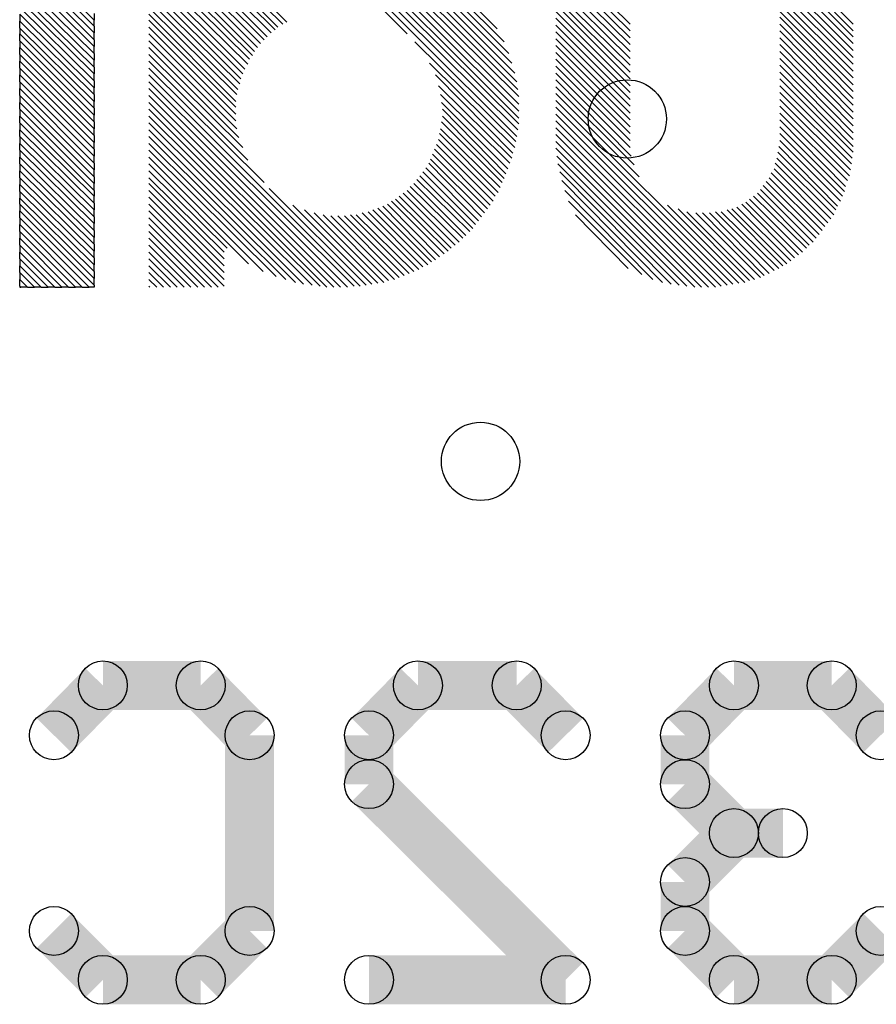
# Model space of a CAD drawing. Extents: x 0 to 23.8, y 0 to 22.7.
# Tile 4 of 14: x 4.4 to 6.6, y 12.6 to 15.2. Entities that reach past the tile are written whole.
import ezdxf

# ---------------------------------------------------------------- set-up
doc = ezdxf.new("R2010")
doc.units = 0
doc.layers.get('0').update_dxf_attribs({"linetype": 'CONTINUOUS'})
doc.layers.add('XIAOESP32C3_GBO', color=7, linetype='CONTINUOUS')
doc.layers.add('XIAOESP32C3_TXT', color=14, linetype='CONTINUOUS')

# ---------------------------------------------------------------- blocks, each defined once
blk = doc.blocks.new('ROUND_14')
blk.add_circle((0, 0), 0.0635)
blk = doc.blocks.new('ROUND_3')
blk.add_circle((0, 0), 0)
blk = doc.blocks.new('ROUND_24')
blk.add_circle((0, 0), 0.1016)

msp = doc.modelspace()

# ---------------------------------------------------------------- linework, layer by layer
at = {"layer": 'XIAOESP32C3_GBO'}
for points in [[(4.75742, 15.45082), (5.08508, 15.1257)], [(5.07492, 15.11808), (4.75742, 15.43304)], [(4.75742, 15.41526), (5.06476, 15.10792)], [(5.05714, 15.1003), (4.75742, 15.39748)], [(4.75742, 15.3797), (5.04698, 15.09014)], [(5.715, 14.86662), (5.21208, 15.367)], [(5.22986, 15.367), (5.71754, 14.88186)], [(5.71754, 14.8971), (5.24764, 15.367)], [(5.26542, 15.367), (5.71754, 14.91488)], [(5.71754, 14.93266), (5.2832, 15.367)], [(5.03936, 15.07998), (4.75742, 15.36192)], [(4.75742, 15.34414), (5.03174, 15.06982)], [(5.42798, 15.11554), (5.1816, 15.36446)], [(5.19684, 15.36446), (5.71246, 14.84884)], [(5.30352, 15.36446), (5.71754, 14.95298)], [(5.715, 14.97076), (5.32384, 15.36192)], [(5.34416, 15.35938), (5.71246, 14.99108)], [(5.70738, 15.01394), (5.36702, 15.3543)], [(5.39242, 15.34668), (5.69976, 15.03934)], [(5.69214, 15.06474), (5.41782, 15.33906)], [(5.02666, 15.05966), (4.75742, 15.32636)], [(5.4483, 15.32636), (5.67944, 15.09522)], [(5.81406, 15.33144), (6.0071, 15.14094)], [(6.0071, 15.12316), (5.81406, 15.31366)], [(6.58622, 15.14094), (6.39572, 15.33398)], [(6.39572, 15.3162), (6.58622, 15.12316)], [(4.75742, 15.30858), (5.01904, 15.0495)], [(5.01396, 15.0368), (4.75742, 15.2908)], [(5.66166, 15.12824), (5.4864, 15.30604)], [(5.81406, 15.29588), (6.0071, 15.10538)], [(6.58622, 15.10792), (6.39572, 15.29842)], [(4.61518, 15.08252), (4.43484, 15.26286)], [(4.45262, 15.26286), (4.61518, 15.1003)], [(4.61518, 15.11808), (4.4704, 15.26286)], [(4.48818, 15.26286), (4.61518, 15.13586)], [(4.61518, 15.1511), (4.50596, 15.26286)], [(4.75742, 15.27302), (5.00634, 15.0241)], [(5.0927, 15.13332), (4.95808, 15.26794)], [(4.96824, 15.27556), (5.1054, 15.14094)], [(5.11556, 15.14602), (4.9784, 15.28318)], [(6.0071, 15.0876), (5.81406, 15.2781)], [(6.39572, 15.28064), (6.58622, 15.09014)], [(6.39572, 15.26286), (6.58622, 15.07236)], [(4.42214, 15.25524), (4.61518, 15.06474)], [(4.61518, 15.04696), (4.42214, 15.23746)], [(5.00126, 15.0114), (4.75742, 15.25524)], [(4.75742, 15.23746), (4.99618, 14.9987)], [(5.81406, 15.26032), (6.0071, 15.06982)], [(6.0071, 15.05204), (5.81406, 15.24254)], [(6.58622, 15.05458), (6.39572, 15.24508)], [(4.42214, 15.21968), (4.61518, 15.02918)], [(4.99364, 14.986), (4.75742, 15.21968)], [(5.81406, 15.22476), (6.0071, 15.03426)], [(6.39572, 15.2273), (6.58622, 15.0368)], [(4.61518, 15.0114), (4.42214, 15.2019)], [(4.75742, 15.2019), (4.98856, 14.97076)], [(6.0071, 15.01648), (5.81406, 15.20698)], [(5.81406, 15.19174), (6.0071, 14.9987)], [(6.58622, 15.01902), (6.39572, 15.20952)], [(6.39572, 15.19174), (6.58622, 15.00124)], [(4.42214, 15.18412), (4.61518, 14.99362)], [(4.61518, 14.97584), (4.42214, 15.16634)], [(4.42214, 15.16634), (4.42214, 15.14856)], [(4.61518, 15.16888), (4.61518, 15.1511)], [(4.98602, 14.95806), (4.75742, 15.18412)], [(4.75742, 15.16634), (4.98348, 14.94028)], [(6.0071, 14.98092), (5.81406, 15.17396)], [(6.58622, 14.98346), (6.39572, 15.17396)], [(4.42214, 15.13078), (4.42214, 15.14856)], [(4.42214, 15.14856), (4.61518, 14.95806)], [(4.61518, 15.13586), (4.61518, 15.1511)], [(4.61518, 15.13586), (4.61518, 15.11808)], [(4.98348, 14.92504), (4.75742, 15.1511)], [(5.81406, 15.15618), (6.0071, 14.96314)], [(6.0071, 14.94536), (5.81406, 15.1384)], [(6.39572, 15.15872), (6.58622, 14.96568)], [(6.58622, 14.9479), (6.39572, 15.14094)], [(4.61518, 14.94028), (4.42214, 15.13078)], [(4.42214, 15.13078), (4.42214, 15.11554)], [(4.42214, 15.09776), (4.42214, 15.11554)], [(4.42214, 15.11554), (4.61518, 14.9225)], [(4.61518, 15.1003), (4.61518, 15.11808)], [(4.75742, 15.13332), (4.98348, 14.90726)], [(4.98348, 14.88948), (4.75742, 15.11554)], [(5.81406, 15.12062), (6.0071, 14.92758)], [(6.39572, 15.12316), (6.58622, 14.93012)], [(4.61518, 14.90472), (4.42214, 15.09776)], [(4.42214, 15.09776), (4.42214, 15.07998)], [(4.61518, 15.1003), (4.61518, 15.08252)], [(4.75742, 15.09776), (4.98602, 14.86916)], [(5.70992, 14.83614), (5.4483, 15.09522)], [(6.0071, 14.9098), (5.81406, 15.10284)], [(5.81406, 15.08506), (6.0071, 14.89202)], [(6.58622, 14.91234), (6.39572, 15.10538)], [(6.39572, 15.0876), (6.58622, 14.89456)], [(4.42214, 15.0622), (4.42214, 15.07998)], [(4.42214, 15.07998), (4.61518, 14.88694)], [(4.61518, 14.86916), (4.42214, 15.0622)], [(4.42214, 15.0622), (4.42214, 15.04442)], [(4.61518, 15.06474), (4.61518, 15.08252)], [(4.61518, 15.06474), (4.61518, 15.04696)], [(4.9911, 14.8463), (4.75742, 15.07998)], [(4.75742, 15.0622), (5.00126, 14.8209)], [(6.0071, 14.87424), (5.81406, 15.06728)], [(6.58622, 14.87678), (6.39572, 15.06982)], [(4.42214, 15.02664), (4.42214, 15.04442)], [(4.42214, 15.04442), (4.61518, 14.85138)], [(4.61518, 15.02918), (4.61518, 15.04696)], [(5.01396, 14.78788), (4.75742, 15.04442)], [(5.70738, 14.8209), (5.4864, 15.03934)], [(5.81406, 15.0495), (6.0071, 14.85646)], [(6.39572, 15.05204), (6.58622, 14.859)], [(6.58622, 14.84122), (6.39572, 15.03426)], [(4.61518, 14.8336), (4.42214, 15.02664)], [(4.42214, 15.02664), (4.42214, 15.00886)], [(4.42214, 14.99108), (4.42214, 15.00886)], [(4.42214, 15.00886), (4.61518, 14.81582)], [(4.61518, 15.02918), (4.61518, 15.0114)], [(4.61518, 14.99362), (4.61518, 15.0114)], [(4.75742, 15.02664), (5.05714, 14.72946)], [(5.30606, 14.46022), (4.75742, 15.00886)], [(5.50164, 15.00886), (5.7023, 14.80566)], [(6.0071, 14.83868), (5.81406, 15.03172)], [(5.81406, 15.01394), (6.0071, 14.8209)], [(6.39572, 15.01648), (6.58622, 14.82344)], [(4.61518, 14.79804), (4.42214, 14.99108)], [(4.42214, 14.99108), (4.42214, 14.9733)], [(4.61518, 14.99362), (4.61518, 14.97584)], [(4.75742, 14.99108), (5.29082, 14.46022)], [(6.00964, 14.79804), (5.81406, 14.99616)], [(6.58622, 14.8082), (6.39572, 14.9987)], [(4.42214, 14.95552), (4.42214, 14.9733)], [(4.42214, 14.9733), (4.61518, 14.78026)], [(4.61518, 14.95806), (4.61518, 14.97584)], [(4.61518, 14.95806), (4.61518, 14.94028)], [(5.27304, 14.45768), (4.75742, 14.9733)], [(5.69976, 14.79296), (5.50926, 14.98092)], [(5.51434, 14.95806), (5.69468, 14.78026)], [(5.81406, 14.97838), (6.01726, 14.77518)], [(6.02996, 14.7447), (5.81406, 14.9606)], [(6.39572, 14.98092), (6.58368, 14.79296)], [(6.58114, 14.77772), (6.39572, 14.96314)], [(4.61518, 14.76248), (4.42214, 14.95552)], [(4.42214, 14.95552), (4.42214, 14.93774)], [(4.42214, 14.91996), (4.42214, 14.93774)], [(4.42214, 14.93774), (4.61518, 14.7447)], [(4.61518, 14.9225), (4.61518, 14.94028)], [(4.75742, 14.95552), (5.25526, 14.45768)], [(5.23748, 14.45768), (4.75742, 14.93774)], [(5.6896, 14.76502), (5.51688, 14.93774)], [(6.28904, 14.46784), (5.81406, 14.94282)], [(6.39572, 14.94536), (6.5786, 14.76248)], [(4.61518, 14.72692), (4.42214, 14.91996)], [(4.42214, 14.91996), (4.42214, 14.90218)], [(4.61518, 14.9225), (4.61518, 14.90472)], [(4.61518, 14.88694), (4.61518, 14.90472)], [(4.75742, 14.91996), (5.2197, 14.45768)], [(5.51942, 14.91996), (5.68452, 14.75232)], [(5.81406, 14.92504), (6.2738, 14.4653)], [(6.25856, 14.46276), (5.81406, 14.90726)], [(6.57606, 14.74724), (6.39572, 14.92758)], [(6.39572, 14.9098), (6.57098, 14.73454)], [(4.42214, 14.8844), (4.42214, 14.90218)], [(4.42214, 14.90218), (4.61518, 14.70914)], [(4.61518, 14.6939), (4.42214, 14.8844)], [(4.42214, 14.8844), (4.42214, 14.86662)], [(4.61518, 14.88694), (4.61518, 14.86916)], [(5.20192, 14.46022), (4.75742, 14.90218)], [(4.75742, 14.8844), (5.1816, 14.46276)], [(5.51688, 14.88694), (5.67436, 14.72946)], [(5.67944, 14.73962), (5.51942, 14.90218)], [(5.81406, 14.88948), (6.24332, 14.46022)], [(6.5659, 14.7193), (6.39572, 14.89202)], [(4.42214, 14.84884), (4.42214, 14.86662)], [(4.42214, 14.86662), (4.61518, 14.67612)], [(4.61518, 14.85138), (4.61518, 14.86916)], [(5.15874, 14.4653), (4.75742, 14.86662)], [(5.5118, 14.85646), (5.6642, 14.70406)], [(5.66928, 14.71676), (5.51434, 14.86916)], [(6.22808, 14.45768), (5.81406, 14.8717)], [(5.81406, 14.85392), (6.2103, 14.45768)], [(6.39572, 14.87424), (6.56336, 14.7066)], [(6.55828, 14.6939), (6.39572, 14.85646)], [(4.61518, 14.65834), (4.42214, 14.84884)], [(4.42214, 14.84884), (4.42214, 14.83106)], [(4.42214, 14.81328), (4.42214, 14.83106)], [(4.42214, 14.83106), (4.61518, 14.64056)], [(4.61518, 14.85138), (4.61518, 14.8336)], [(4.61518, 14.81582), (4.61518, 14.8336)], [(4.75742, 14.84884), (5.13842, 14.47038)], [(5.11302, 14.478), (4.75742, 14.83106)], [(5.50418, 14.82852), (5.6515, 14.6812)], [(5.65658, 14.6939), (5.50926, 14.84122)], [(6.19252, 14.45768), (5.81406, 14.83614)], [(6.39572, 14.83868), (6.5532, 14.6812)], [(4.61518, 14.62278), (4.42214, 14.81328)], [(4.42214, 14.81328), (4.42214, 14.7955)], [(4.61518, 14.81582), (4.61518, 14.79804)], [(4.75742, 14.81328), (5.08762, 14.48562)], [(5.49402, 14.80312), (5.63626, 14.66088)], [(5.64388, 14.67104), (5.4991, 14.81582)], [(5.81406, 14.81836), (6.17474, 14.45768)], [(6.39064, 14.8082), (6.5405, 14.65834)], [(6.54558, 14.6685), (6.39318, 14.82344)], [(4.42214, 14.77772), (4.42214, 14.7955)], [(4.42214, 14.7955), (4.61518, 14.605)], [(4.61518, 14.58722), (4.42214, 14.77772)], [(4.42214, 14.77772), (4.42214, 14.75994)], [(4.61518, 14.78026), (4.61518, 14.79804)], [(4.61518, 14.78026), (4.61518, 14.76248)], [(5.0546, 14.49832), (4.75742, 14.7955)], [(4.75742, 14.77772), (5.0165, 14.51864)], [(5.48386, 14.78026), (5.62102, 14.64056)], [(5.62864, 14.65072), (5.48894, 14.79042)], [(6.15442, 14.46022), (5.8166, 14.79804)], [(5.81914, 14.77772), (6.1341, 14.46276)], [(6.38302, 14.78026), (6.5278, 14.63548)], [(6.53542, 14.64564), (6.3881, 14.79296)], [(4.42214, 14.74216), (4.42214, 14.75994)], [(4.42214, 14.75994), (4.61518, 14.56944)], [(4.61518, 14.7447), (4.61518, 14.76248)], [(4.75742, 14.75994), (4.96062, 14.55928)], [(5.46862, 14.7574), (5.60578, 14.62024)], [(5.6134, 14.6304), (5.47624, 14.76756)], [(6.11378, 14.4653), (5.82422, 14.7574)], [(6.37286, 14.75486), (6.51256, 14.61516)], [(6.52018, 14.62532), (6.38048, 14.76502)], [(4.61518, 14.55166), (4.42214, 14.74216)], [(4.42214, 14.74216), (4.42214, 14.72438)], [(4.61518, 14.7447), (4.61518, 14.72692)], [(4.61518, 14.70914), (4.61518, 14.72692)], [(4.953, 14.54912), (4.75742, 14.74216)], [(4.75742, 14.72692), (4.953, 14.53134)], [(5.58038, 14.5923), (5.44576, 14.72692)], [(5.45338, 14.73708), (5.59054, 14.60246)], [(5.59816, 14.61008), (5.461, 14.74724)], [(5.8293, 14.73454), (6.09092, 14.47038)], [(6.36016, 14.732), (6.49732, 14.59484)], [(6.50494, 14.605), (6.36778, 14.74216)], [(4.42214, 14.7066), (4.42214, 14.72438)], [(4.42214, 14.72438), (4.61518, 14.53388)], [(4.61518, 14.5161), (4.42214, 14.7066)], [(4.42214, 14.7066), (4.42214, 14.68882)], [(4.61518, 14.70914), (4.61518, 14.6939)], [(4.953, 14.51356), (4.75742, 14.70914)], [(5.06984, 14.71422), (5.3213, 14.46276)], [(5.41782, 14.70152), (5.55244, 14.5669)], [(5.5626, 14.57452), (5.42798, 14.70914)], [(5.4356, 14.7193), (5.57276, 14.58468)], [(6.06552, 14.478), (5.83692, 14.70914)], [(6.47192, 14.5669), (6.3373, 14.70152)], [(6.34492, 14.71168), (6.48208, 14.57452)], [(6.4897, 14.58468), (6.35254, 14.72184)], [(4.42214, 14.67358), (4.42214, 14.68882)], [(4.42214, 14.68882), (4.61518, 14.49832)], [(4.61518, 14.67612), (4.61518, 14.6939)], [(4.61518, 14.67612), (4.61518, 14.65834)], [(4.953, 14.49578), (4.75742, 14.69136)], [(5.5245, 14.54404), (5.38734, 14.6812)], [(5.3975, 14.68628), (5.53466, 14.55166)], [(5.54228, 14.55928), (5.40766, 14.6939)], [(5.84708, 14.6812), (6.03758, 14.4907)], [(6.30682, 14.67866), (6.44398, 14.5415)], [(6.45414, 14.54912), (6.31698, 14.68628)], [(6.32714, 14.6939), (6.4643, 14.55928)], [(4.61518, 14.48054), (4.42214, 14.67358)], [(4.42214, 14.67358), (4.42214, 14.6558)], [(4.42214, 14.63802), (4.42214, 14.6558)], [(4.42214, 14.6558), (4.61518, 14.46276)], [(4.61518, 14.64056), (4.61518, 14.65834)], [(4.75742, 14.67358), (4.953, 14.478)], [(4.953, 14.46022), (4.75742, 14.6558)], [(5.1308, 14.67104), (5.33654, 14.4653)], [(5.35178, 14.46784), (5.16128, 14.65834)], [(5.18668, 14.65072), (5.36702, 14.47038)], [(5.45846, 14.5034), (5.31114, 14.65072)], [(5.32638, 14.65326), (5.46862, 14.51102)], [(5.48132, 14.5161), (5.33908, 14.65834)], [(5.35178, 14.66342), (5.49148, 14.52372)], [(5.50164, 14.5288), (5.36448, 14.6685)], [(5.37718, 14.67358), (5.5118, 14.53642)], [(6.10362, 14.67104), (6.30428, 14.47038)], [(6.31698, 14.47546), (6.13156, 14.66088)], [(6.15442, 14.65326), (6.32968, 14.478)], [(6.34492, 14.48308), (6.17728, 14.65072)], [(6.19506, 14.65072), (6.35508, 14.48816)], [(6.36778, 14.49324), (6.21284, 14.65072)], [(6.22808, 14.65326), (6.38048, 14.50086)], [(6.39318, 14.50594), (6.24332, 14.65326)], [(6.25856, 14.65834), (6.40334, 14.51356)], [(6.4135, 14.51864), (6.27126, 14.66088)], [(6.28396, 14.66596), (6.42366, 14.52626)], [(6.43382, 14.53388), (6.29666, 14.67358)], [(4.60248, 14.45768), (4.42214, 14.63802)], [(4.42214, 14.63802), (4.42214, 14.62024)], [(4.61518, 14.64056), (4.61518, 14.62278)], [(4.75742, 14.63802), (4.93776, 14.45768)], [(5.37972, 14.47546), (5.20954, 14.64564)], [(5.22986, 14.6431), (5.39496, 14.478)], [(5.40766, 14.48308), (5.24764, 14.6431)], [(5.26542, 14.6431), (5.42036, 14.48816)], [(5.43306, 14.49324), (5.28066, 14.64564)], [(5.2959, 14.64564), (5.44576, 14.49832)], [(6.00202, 14.50594), (5.86486, 14.64564)], [(4.42214, 14.62024), (4.5847, 14.45768)], [(4.42214, 14.60246), (4.42214, 14.62024)], [(4.56692, 14.45768), (4.42214, 14.60246)], [(4.42214, 14.60246), (4.42214, 14.58468)], [(4.61518, 14.605), (4.61518, 14.62278)], [(4.61518, 14.605), (4.61518, 14.58722)], [(4.91998, 14.45768), (4.75742, 14.62024)], [(4.75742, 14.60246), (4.9022, 14.45768)], [(4.42214, 14.58468), (4.54914, 14.45768)], [(4.42214, 14.5669), (4.42214, 14.58468)], [(4.61518, 14.56944), (4.61518, 14.58722)], [(4.88442, 14.45768), (4.75742, 14.58468)], [(4.53136, 14.45768), (4.42214, 14.5669)], [(4.42214, 14.5669), (4.42214, 14.54912)], [(4.42214, 14.54912), (4.51358, 14.45768)], [(4.42214, 14.53134), (4.42214, 14.54912)], [(4.61518, 14.56944), (4.61518, 14.55166)], [(4.61518, 14.53388), (4.61518, 14.55166)], [(4.75742, 14.5669), (4.86664, 14.45768)], [(4.84886, 14.45768), (4.75742, 14.54912)], [(4.4958, 14.45768), (4.42214, 14.53134)], [(4.42214, 14.53134), (4.42214, 14.51356)], [(4.61518, 14.53388), (4.61518, 14.5161)], [(4.75742, 14.53134), (4.83108, 14.45768)], [(4.42214, 14.51356), (4.47802, 14.45768)], [(4.42214, 14.49578), (4.42214, 14.51356)], [(4.46024, 14.45768), (4.42214, 14.49578)], [(4.42214, 14.49578), (4.42214, 14.478)], [(4.61518, 14.49832), (4.61518, 14.5161)], [(4.61518, 14.49832), (4.61518, 14.48054)], [(4.8133, 14.45768), (4.75742, 14.51356)], [(4.75742, 14.49578), (4.79552, 14.45768)], [(4.42214, 14.478), (4.44246, 14.45768)], [(4.42214, 14.46022), (4.42214, 14.478)], [(4.61518, 14.46276), (4.61518, 14.48054)], [(4.77774, 14.45768), (4.75742, 14.478)], [(4.42468, 14.45768), (4.42214, 14.46022)], [(4.42214, 14.46022), (4.42214, 14.45768)], [(4.42214, 14.45768), (4.42468, 14.45768)], [(4.44246, 14.45768), (4.42468, 14.45768)], [(4.44246, 14.45768), (4.46024, 14.45768)], [(4.47802, 14.45768), (4.46024, 14.45768)], [(4.47802, 14.45768), (4.4958, 14.45768)], [(4.51358, 14.45768), (4.4958, 14.45768)], [(4.51358, 14.45768), (4.53136, 14.45768)], [(4.54914, 14.45768), (4.53136, 14.45768)], [(4.54914, 14.45768), (4.56692, 14.45768)], [(4.5847, 14.45768), (4.56692, 14.45768)], [(4.5847, 14.45768), (4.60248, 14.45768)], [(4.61518, 14.45768), (4.60248, 14.45768)], [(4.61518, 14.46276), (4.61518, 14.45768)], [(4.75742, 14.46022), (4.75996, 14.45768)]]:
    msp.add_lwpolyline(points, dxfattribs=at)
at = {"layer": 'XIAOESP32C3_GBO', "const_width": 0.127}
for points in [[(4.51104, 13.29436), (4.63804, 13.4239)], [(4.63804, 13.4239), (4.89204, 13.4239)], [(4.89204, 13.4239), (5.01904, 13.29436)], [(5.45592, 13.4239), (5.32892, 13.29436)], [(5.71246, 13.4239), (5.45592, 13.4239)], [(5.83946, 13.29436), (5.71246, 13.4239)], [(6.27634, 13.4239), (6.14934, 13.29436)], [(6.53034, 13.4239), (6.27634, 13.4239)], [(6.65734, 13.29436), (6.53034, 13.4239)], [(5.01904, 13.29436), (5.01904, 12.78636)], [(5.32892, 13.29436), (5.32892, 13.16736)], [(6.14934, 13.29436), (6.14934, 13.16736)], [(5.32892, 13.16736), (5.83946, 12.65936)], [(6.14934, 13.16736), (6.27634, 13.04036)], [(6.27634, 13.04036), (6.14934, 12.91336)], [(6.40334, 13.04036), (6.27634, 13.04036)], [(6.14934, 12.91336), (6.14934, 12.78636)], [(4.63804, 12.65936), (4.51104, 12.78636)], [(5.01904, 12.78636), (4.89204, 12.65936)], [(6.14934, 12.78636), (6.27634, 12.65936)], [(6.53034, 12.65936), (6.65734, 12.78636)], [(4.89204, 12.65936), (4.63804, 12.65936)], [(5.83946, 12.65936), (5.32892, 12.65936)], [(6.27634, 12.65936), (6.53034, 12.65936)]]:
    msp.add_lwpolyline(points, dxfattribs=at)

# ---------------------------------------------------------------- block references
at = {"layer": 'XIAOESP32C3_GBO'}
for name, p in [('ROUND_3', (4.75742, 15.1511)), ('ROUND_3', (4.61518, 15.1511)), ('ROUND_3', (4.61518, 15.1511)), ('ROUND_3', (4.42214, 15.14856)), ('ROUND_3', (4.42214, 15.14856)), ('ROUND_3', (5.11556, 15.14602)), ('ROUND_3', (6.0071, 15.14094)), ('ROUND_3', (5.1054, 15.14094)), ('ROUND_3', (6.58622, 15.14094)), ('ROUND_3', (6.39572, 15.14094)), ('ROUND_3', (5.81406, 15.1384)), ('ROUND_3', (4.61518, 15.13586)), ('ROUND_3', (4.61518, 15.13586)), ('ROUND_3', (5.0927, 15.13332)), ('ROUND_3', (4.75742, 15.13332)), ('ROUND_3', (4.42214, 15.13078)), ('ROUND_3', (4.42214, 15.13078)), ('ROUND_3', (5.66166, 15.12824)), ('ROUND_3', (5.08508, 15.1257)), ('ROUND_3', (6.0071, 15.12316)), ('ROUND_3', (6.58622, 15.12316)), ('ROUND_3', (6.39572, 15.12316)), ('ROUND_3', (5.81406, 15.12062)), ('ROUND_3', (5.07492, 15.11808)), ('ROUND_3', (4.61518, 15.11808)), ('ROUND_3', (4.61518, 15.11808)), ('ROUND_3', (5.42798, 15.11554)), ('ROUND_3', (4.75742, 15.11554)), ('ROUND_3', (4.42214, 15.11554)), ('ROUND_3', (4.42214, 15.11554)), ('ROUND_3', (5.06476, 15.10792)), ('ROUND_3', (6.58622, 15.10792)), ('ROUND_3', (6.0071, 15.10538)), ('ROUND_3', (6.39572, 15.10538)), ('ROUND_3', (5.81406, 15.10284)), ('ROUND_3', (5.05714, 15.1003)), ('ROUND_3', (4.61518, 15.1003)), ('ROUND_3', (4.61518, 15.1003)), ('ROUND_3', (4.75742, 15.09776)), ('ROUND_3', (4.42214, 15.09776)), ('ROUND_3', (4.42214, 15.09776)), ('ROUND_3', (5.67944, 15.09522)), ('ROUND_3', (5.4483, 15.09522)), ('ROUND_3', (5.04698, 15.09014)), ('ROUND_3', (6.58622, 15.09014)), ('ROUND_3', (6.0071, 15.0876)), ('ROUND_3', (6.39572, 15.0876)), ('ROUND_3', (5.81406, 15.08506)), ('ROUND_3', (4.61518, 15.08252)), ('ROUND_3', (4.61518, 15.08252)), ('ROUND_3', (5.03936, 15.07998)), ('ROUND_3', (4.75742, 15.07998)), ('ROUND_3', (4.42214, 15.07998)), ('ROUND_3', (4.42214, 15.07998)), ('ROUND_3', (6.58622, 15.07236)), ('ROUND_3', (6.0071, 15.06982)), ('ROUND_3', (5.03174, 15.06982)), ('ROUND_3', (6.39572, 15.06982)), ('ROUND_3', (5.81406, 15.06728)), ('ROUND_3', (5.69214, 15.06474)), ('ROUND_3', (4.61518, 15.06474)), ('ROUND_3', (4.61518, 15.06474)), ('ROUND_3', (4.75742, 15.0622)), ('ROUND_3', (4.42214, 15.0622)), ('ROUND_3', (4.42214, 15.0622)), ('ROUND_3', (5.02666, 15.05966)), ('ROUND_3', (6.58622, 15.05458)), ('ROUND_3', (6.0071, 15.05204)), ('ROUND_3', (6.39572, 15.05204)), ('ROUND_3', (5.81406, 15.0495)), ('ROUND_3', (5.01904, 15.0495)), ('ROUND_3', (4.61518, 15.04696)), ('ROUND_3', (4.61518, 15.04696)), ('ROUND_3', (4.75742, 15.04442)), ('ROUND_3', (4.42214, 15.04442)), ('ROUND_3', (4.42214, 15.04442)), ('ROUND_3', (5.69976, 15.03934)), ('ROUND_3', (5.4864, 15.03934)), ('ROUND_3', (5.01396, 15.0368)), ('ROUND_3', (6.58622, 15.0368)), ('ROUND_3', (6.0071, 15.03426)), ('ROUND_3', (6.39572, 15.03426)), ('ROUND_3', (5.81406, 15.03172)), ('ROUND_3', (4.61518, 15.02918)), ('ROUND_3', (4.61518, 15.02918)), ('ROUND_3', (4.75742, 15.02664)), ('ROUND_3', (4.42214, 15.02664)), ('ROUND_3', (4.42214, 15.02664)), ('ROUND_3', (5.00634, 15.0241)), ('ROUND_3', (6.58622, 15.01902)), ('ROUND_3', (6.0071, 15.01648)), ('ROUND_3', (6.39572, 15.01648)), ('ROUND_3', (5.81406, 15.01394)), ('ROUND_3', (5.70738, 15.01394)), ('ROUND_3', (5.00126, 15.0114)), ('ROUND_3', (4.61518, 15.0114)), ('ROUND_3', (4.61518, 15.0114)), ('ROUND_3', (4.75742, 15.00886)), ('ROUND_3', (4.42214, 15.00886)), ('ROUND_3', (4.42214, 15.00886)), ('ROUND_3', (5.50164, 15.00886)), ('ROUND_3', (6.58622, 15.00124)), ('ROUND_3', (6.0071, 14.9987)), ('ROUND_3', (4.99618, 14.9987)), ('ROUND_3', (6.39572, 14.9987)), ('ROUND_3', (5.81406, 14.99616)), ('ROUND_3', (4.61518, 14.99362)), ('ROUND_3', (4.61518, 14.99362)), ('ROUND_3', (5.71246, 14.99108)), ('ROUND_3', (4.75742, 14.99108)), ('ROUND_3', (4.42214, 14.99108)), ('ROUND_3', (4.42214, 14.99108)), ('ROUND_3', (4.99364, 14.986)), ('ROUND_3', (6.58622, 14.98346)), ('ROUND_3', (6.0071, 14.98092)), ('ROUND_3', (5.50926, 14.98092)), ('ROUND_3', (6.39572, 14.98092)), ('ROUND_3', (5.81406, 14.97838)), ('ROUND_3', (4.61518, 14.97584)), ('ROUND_3', (4.61518, 14.97584)), ('ROUND_3', (4.75742, 14.9733)), ('ROUND_3', (4.42214, 14.9733)), ('ROUND_3', (4.42214, 14.9733)), ('ROUND_3', (5.715, 14.97076)), ('ROUND_3', (4.98856, 14.97076)), ('ROUND_3', (6.58622, 14.96568)), ('ROUND_3', (6.0071, 14.96314)), ('ROUND_3', (6.39572, 14.96314)), ('ROUND_3', (5.81406, 14.9606)), ('ROUND_3', (4.98602, 14.95806)), ('ROUND_3', (4.61518, 14.95806)), ('ROUND_3', (4.61518, 14.95806)), ('ROUND_3', (5.51434, 14.95806)), ('ROUND_3', (4.75742, 14.95552)), ('ROUND_3', (4.42214, 14.95552)), ('ROUND_3', (4.42214, 14.95552)), ('ROUND_3', (5.71754, 14.95298)), ('ROUND_3', (6.58622, 14.9479)), ('ROUND_3', (6.0071, 14.94536)), ('ROUND_3', (6.39572, 14.94536)), ('ROUND_3', (5.81406, 14.94282)), ('ROUND_3', (4.98348, 14.94028)), ('ROUND_3', (4.61518, 14.94028)), ('ROUND_3', (4.61518, 14.94028)), ('ROUND_3', (4.75742, 14.93774)), ('ROUND_3', (4.42214, 14.93774)), ('ROUND_3', (4.42214, 14.93774)), ('ROUND_3', (5.51688, 14.93774)), ('ROUND_3', (5.71754, 14.93266)), ('ROUND_3', (6.58622, 14.93012)), ('ROUND_3', (6.0071, 14.92758)), ('ROUND_3', (6.39572, 14.92758)), ('ROUND_3', (5.81406, 14.92504)), ('ROUND_3', (4.98348, 14.92504)), ('ROUND_3', (4.61518, 14.9225)), ('ROUND_3', (4.61518, 14.9225)), ('ROUND_3', (4.75742, 14.91996)), ('ROUND_3', (4.42214, 14.91996)), ('ROUND_3', (4.42214, 14.91996)), ('ROUND_3', (5.51942, 14.91996)), ('ROUND_3', (5.71754, 14.91488)), ('ROUND_3', (6.58622, 14.91234)), ('ROUND_3', (6.0071, 14.9098)), ('ROUND_3', (6.39572, 14.9098)), ('ROUND_3', (5.81406, 14.90726)), ('ROUND_3', (4.98348, 14.90726)), ('ROUND_3', (4.61518, 14.90472)), ('ROUND_3', (4.61518, 14.90472)), ('ROUND_3', (4.75742, 14.90218)), ('ROUND_3', (4.42214, 14.90218)), ('ROUND_3', (4.42214, 14.90218)), ('ROUND_3', (5.51942, 14.90218)), ('ROUND_3', (5.71754, 14.8971)), ('ROUND_3', (6.58622, 14.89456)), ('ROUND_3', (6.0071, 14.89202)), ('ROUND_3', (6.39572, 14.89202)), ('ROUND_3', (5.81406, 14.88948)), ('ROUND_3', (4.98348, 14.88948)), ('ROUND_3', (4.61518, 14.88694)), ('ROUND_3', (4.61518, 14.88694)), ('ROUND_3', (5.51688, 14.88694)), ('ROUND_3', (4.75742, 14.8844)), ('ROUND_3', (4.42214, 14.8844)), ('ROUND_3', (4.42214, 14.8844)), ('ROUND_3', (5.71754, 14.88186)), ('ROUND_3', (6.58622, 14.87678)), ('ROUND_3', (6.0071, 14.87424)), ('ROUND_3', (6.39572, 14.87424)), ('ROUND_3', (5.81406, 14.8717)), ('ROUND_3', (4.98602, 14.86916)), ('ROUND_3', (4.61518, 14.86916)), ('ROUND_3', (4.61518, 14.86916)), ('ROUND_3', (5.51434, 14.86916)), ('ROUND_3', (5.715, 14.86662)), ('ROUND_3', (4.75742, 14.86662)), ('ROUND_3', (4.42214, 14.86662)), ('ROUND_3', (4.42214, 14.86662)), ('ROUND_3', (6.58622, 14.859)), ('ROUND_3', (6.0071, 14.85646)), ('ROUND_3', (5.5118, 14.85646)), ('ROUND_3', (6.39572, 14.85646)), ('ROUND_3', (5.81406, 14.85392)), ('ROUND_3', (4.61518, 14.85138)), ('ROUND_3', (4.61518, 14.85138)), ('ROUND_3', (5.71246, 14.84884)), ('ROUND_3', (4.75742, 14.84884)), ('ROUND_3', (4.42214, 14.84884)), ('ROUND_3', (4.42214, 14.84884)), ('ROUND_3', (4.9911, 14.8463)), ('ROUND_3', (5.50926, 14.84122)), ('ROUND_3', (6.58622, 14.84122)), ('ROUND_3', (6.0071, 14.83868)), ('ROUND_3', (6.39572, 14.83868)), ('ROUND_3', (5.81406, 14.83614)), ('ROUND_3', (5.70992, 14.83614)), ('ROUND_3', (4.61518, 14.8336)), ('ROUND_3', (4.61518, 14.8336)), ('ROUND_3', (4.75742, 14.83106)), ('ROUND_3', (4.42214, 14.83106)), ('ROUND_3', (4.42214, 14.83106)), ('ROUND_3', (5.50418, 14.82852)), ('ROUND_3', (6.58622, 14.82344)), ('ROUND_3', (6.39318, 14.82344)), ('ROUND_3', (6.0071, 14.8209)), ('ROUND_3', (5.00126, 14.8209)), ('ROUND_3', (5.70738, 14.8209)), ('ROUND_3', (5.81406, 14.81836)), ('ROUND_3', (4.61518, 14.81582)), ('ROUND_3', (4.61518, 14.81582)), ('ROUND_3', (5.4991, 14.81582)), ('ROUND_3', (4.75742, 14.81328)), ('ROUND_3', (4.42214, 14.81328)), ('ROUND_3', (4.42214, 14.81328)), ('ROUND_3', (6.58622, 14.8082)), ('ROUND_3', (6.39064, 14.8082)), ('ROUND_3', (5.7023, 14.80566)), ('ROUND_3', (5.49402, 14.80312)), ('ROUND_3', (5.8166, 14.79804)), ('ROUND_3', (6.00964, 14.79804)), ('ROUND_3', (4.61518, 14.79804)), ('ROUND_3', (4.61518, 14.79804)), ('ROUND_3', (4.75742, 14.7955)), ('ROUND_3', (4.42214, 14.7955)), ('ROUND_3', (4.42214, 14.7955)), ('ROUND_3', (5.69976, 14.79296)), ('ROUND_3', (6.58368, 14.79296)), ('ROUND_3', (6.3881, 14.79296)), ('ROUND_3', (5.48894, 14.79042)), ('ROUND_3', (5.01396, 14.78788)), ('ROUND_3', (4.61518, 14.78026)), ('ROUND_3', (4.61518, 14.78026)), ('ROUND_3', (5.48386, 14.78026)), ('ROUND_3', (5.69468, 14.78026)), ('ROUND_3', (6.38302, 14.78026)), ('ROUND_3', (5.81914, 14.77772)), ('ROUND_3', (4.75742, 14.77772)), ('ROUND_3', (4.42214, 14.77772)), ('ROUND_3', (4.42214, 14.77772)), ('ROUND_3', (6.58114, 14.77772)), ('ROUND_3', (6.01726, 14.77518)), ('ROUND_3', (5.47624, 14.76756)), ('ROUND_3', (5.6896, 14.76502)), ('ROUND_3', (6.38048, 14.76502)), ('ROUND_3', (4.61518, 14.76248)), ('ROUND_3', (4.61518, 14.76248)), ('ROUND_3', (6.5786, 14.76248)), ('ROUND_3', (4.75742, 14.75994)), ('ROUND_3', (4.42214, 14.75994)), ('ROUND_3', (4.42214, 14.75994)), ('ROUND_3', (5.82422, 14.7574)), ('ROUND_3', (5.46862, 14.7574)), ('ROUND_3', (6.37286, 14.75486)), ('ROUND_3', (5.68452, 14.75232)), ('ROUND_3', (5.461, 14.74724)), ('ROUND_3', (6.57606, 14.74724)), ('ROUND_3', (6.02996, 14.7447)), ('ROUND_3', (4.61518, 14.7447)), ('ROUND_3', (4.61518, 14.7447)), ('ROUND_3', (6.36778, 14.74216)), ('ROUND_3', (4.75742, 14.74216)), ('ROUND_3', (4.42214, 14.74216)), ('ROUND_3', (4.42214, 14.74216)), ('ROUND_3', (5.67944, 14.73962)), ('ROUND_3', (5.45338, 14.73708)), ('ROUND_3', (5.8293, 14.73454)), ('ROUND_3', (6.57098, 14.73454)), ('ROUND_3', (6.36016, 14.732)), ('ROUND_3', (5.05714, 14.72946)), ('ROUND_3', (5.67436, 14.72946)), ('ROUND_3', (4.75742, 14.72692)), ('ROUND_3', (4.61518, 14.72692)), ('ROUND_3', (4.61518, 14.72692)), ('ROUND_3', (5.44576, 14.72692)), ('ROUND_3', (4.42214, 14.72438)), ('ROUND_3', (4.42214, 14.72438)), ('ROUND_3', (6.35254, 14.72184)), ('ROUND_3', (5.4356, 14.7193)), ('ROUND_3', (6.5659, 14.7193)), ('ROUND_3', (5.66928, 14.71676)), ('ROUND_3', (5.06984, 14.71422)), ('ROUND_3', (6.34492, 14.71168)), ('ROUND_3', (5.83692, 14.70914)), ('ROUND_3', (4.75742, 14.70914)), ('ROUND_3', (4.61518, 14.70914)), ('ROUND_3', (4.61518, 14.70914)), ('ROUND_3', (5.42798, 14.70914)), ('ROUND_3', (4.42214, 14.7066)), ('ROUND_3', (4.42214, 14.7066)), ('ROUND_3', (6.56336, 14.7066)), ('ROUND_3', (5.6642, 14.70406)), ('ROUND_3', (6.3373, 14.70152)), ('ROUND_3', (5.41782, 14.70152)), ('ROUND_3', (6.32714, 14.6939)), ('ROUND_3', (4.61518, 14.6939)), ('ROUND_3', (4.61518, 14.6939)), ('ROUND_3', (5.40766, 14.6939)), ('ROUND_3', (5.65658, 14.6939)), ('ROUND_3', (6.55828, 14.6939)), ('ROUND_3', (4.75742, 14.69136)), ('ROUND_3', (4.42214, 14.68882)), ('ROUND_3', (4.42214, 14.68882)), ('ROUND_3', (6.31698, 14.68628)), ('ROUND_3', (5.3975, 14.68628)), ('ROUND_3', (5.84708, 14.6812)), ('ROUND_3', (5.38734, 14.6812)), ('ROUND_3', (5.6515, 14.6812)), ('ROUND_3', (6.5532, 14.6812)), ('ROUND_3', (6.30682, 14.67866)), ('ROUND_3', (4.61518, 14.67612)), ('ROUND_3', (4.61518, 14.67612)), ('ROUND_3', (6.29666, 14.67358)), ('ROUND_3', (4.75742, 14.67358)), ('ROUND_3', (4.42214, 14.67358)), ('ROUND_3', (4.42214, 14.67358)), ('ROUND_3', (5.37718, 14.67358)), ('ROUND_3', (6.10362, 14.67104)), ('ROUND_3', (5.1308, 14.67104)), ('ROUND_3', (5.64388, 14.67104)), ('ROUND_3', (5.36448, 14.6685)), ('ROUND_3', (6.54558, 14.6685)), ('ROUND_3', (6.28396, 14.66596)), ('ROUND_3', (5.35178, 14.66342)), ('ROUND_3', (6.27126, 14.66088)), ('ROUND_3', (6.13156, 14.66088)), ('ROUND_3', (5.63626, 14.66088)), ('ROUND_3', (6.25856, 14.65834)), ('ROUND_3', (4.61518, 14.65834)), ('ROUND_3', (4.61518, 14.65834)), ('ROUND_3', (5.16128, 14.65834)), ('ROUND_3', (5.33908, 14.65834)), ('ROUND_3', (6.5405, 14.65834)), ('ROUND_3', (4.75742, 14.6558)), ('ROUND_3', (4.42214, 14.6558)), ('ROUND_3', (4.42214, 14.6558)), ('ROUND_3', (6.24332, 14.65326)), ('ROUND_3', (6.22808, 14.65326)), ('ROUND_3', (6.15442, 14.65326)), ('ROUND_3', (5.32638, 14.65326)), ('ROUND_3', (6.21284, 14.65072)), ('ROUND_3', (6.19506, 14.65072)), ('ROUND_3', (6.17728, 14.65072)), ('ROUND_3', (5.18668, 14.65072)), ('ROUND_3', (5.31114, 14.65072)), ('ROUND_3', (5.62864, 14.65072)), ('ROUND_3', (5.86486, 14.64564)), ('ROUND_3', (5.20954, 14.64564)), ('ROUND_3', (5.28066, 14.64564)), ('ROUND_3', (5.2959, 14.64564)), ('ROUND_3', (6.53542, 14.64564)), ('ROUND_3', (5.22986, 14.6431)), ('ROUND_3', (5.24764, 14.6431)), ('ROUND_3', (5.26542, 14.6431)), ('ROUND_3', (4.61518, 14.64056)), ('ROUND_3', (4.61518, 14.64056)), ('ROUND_3', (5.62102, 14.64056)), ('ROUND_3', (4.75742, 14.63802)), ('ROUND_3', (4.42214, 14.63802)), ('ROUND_3', (4.42214, 14.63802)), ('ROUND_3', (6.5278, 14.63548)), ('ROUND_3', (5.6134, 14.6304)), ('ROUND_3', (6.52018, 14.62532)), ('ROUND_3', (4.61518, 14.62278)), ('ROUND_3', (4.61518, 14.62278)), ('ROUND_3', (4.75742, 14.62024)), ('ROUND_3', (4.42214, 14.62024)), ('ROUND_3', (4.42214, 14.62024)), ('ROUND_3', (5.60578, 14.62024)), ('ROUND_3', (6.51256, 14.61516)), ('ROUND_3', (5.59816, 14.61008)), ('ROUND_3', (6.50494, 14.605)), ('ROUND_3', (4.61518, 14.605)), ('ROUND_3', (4.61518, 14.605)), ('ROUND_3', (4.75742, 14.60246)), ('ROUND_3', (4.42214, 14.60246)), ('ROUND_3', (4.42214, 14.60246)), ('ROUND_3', (5.59054, 14.60246)), ('ROUND_3', (6.49732, 14.59484)), ('ROUND_3', (5.58038, 14.5923)), ('ROUND_3', (4.61518, 14.58722)), ('ROUND_3', (4.61518, 14.58722)), ('ROUND_3', (6.4897, 14.58468)), ('ROUND_3', (4.75742, 14.58468)), ('ROUND_3', (4.42214, 14.58468)), ('ROUND_3', (4.42214, 14.58468)), ('ROUND_3', (5.57276, 14.58468)), ('ROUND_3', (6.48208, 14.57452)), ('ROUND_3', (5.5626, 14.57452)), ('ROUND_3', (4.61518, 14.56944)), ('ROUND_3', (4.61518, 14.56944)), ('ROUND_3', (6.47192, 14.5669)), ('ROUND_3', (4.75742, 14.5669)), ('ROUND_3', (4.42214, 14.5669)), ('ROUND_3', (4.42214, 14.5669)), ('ROUND_3', (5.55244, 14.5669)), ('ROUND_3', (6.4643, 14.55928)), ('ROUND_3', (4.96062, 14.55928)), ('ROUND_3', (5.54228, 14.55928)), ('ROUND_3', (4.61518, 14.55166)), ('ROUND_3', (4.61518, 14.55166)), ('ROUND_3', (5.53466, 14.55166)), ('ROUND_3', (6.45414, 14.54912)), ('ROUND_3', (4.953, 14.54912)), ('ROUND_3', (4.75742, 14.54912)), ('ROUND_3', (4.42214, 14.54912)), ('ROUND_3', (4.42214, 14.54912)), ('ROUND_3', (5.5245, 14.54404)), ('ROUND_3', (6.44398, 14.5415)), ('ROUND_3', (5.5118, 14.53642)), ('ROUND_3', (6.43382, 14.53388)), ('ROUND_3', (4.61518, 14.53388)), ('ROUND_3', (4.61518, 14.53388)), ('ROUND_3', (4.953, 14.53134)), ('ROUND_3', (4.75742, 14.53134)), ('ROUND_3', (4.42214, 14.53134)), ('ROUND_3', (4.42214, 14.53134)), ('ROUND_3', (5.50164, 14.5288)), ('ROUND_3', (6.42366, 14.52626)), ('ROUND_3', (5.49148, 14.52372)), ('ROUND_3', (6.4135, 14.51864)), ('ROUND_3', (5.0165, 14.51864)), ('ROUND_3', (4.61518, 14.5161)), ('ROUND_3', (4.61518, 14.5161)), ('ROUND_3', (5.48132, 14.5161)), ('ROUND_3', (6.40334, 14.51356)), ('ROUND_3', (4.953, 14.51356)), ('ROUND_3', (4.75742, 14.51356)), ('ROUND_3', (4.42214, 14.51356)), ('ROUND_3', (4.42214, 14.51356)), ('ROUND_3', (5.46862, 14.51102)), ('ROUND_3', (6.39318, 14.50594)), ('ROUND_3', (6.00202, 14.50594)), ('ROUND_3', (5.45846, 14.5034)), ('ROUND_3', (6.38048, 14.50086)), ('ROUND_3', (5.0546, 14.49832)), ('ROUND_3', (4.61518, 14.49832)), ('ROUND_3', (4.61518, 14.49832)), ('ROUND_3', (5.44576, 14.49832)), ('ROUND_3', (4.953, 14.49578)), ('ROUND_3', (4.75742, 14.49578)), ('ROUND_3', (4.42214, 14.49578)), ('ROUND_3', (4.42214, 14.49578)), ('ROUND_3', (6.36778, 14.49324)), ('ROUND_3', (5.43306, 14.49324)), ('ROUND_3', (6.03758, 14.4907)), ('ROUND_3', (6.35508, 14.48816)), ('ROUND_3', (5.42036, 14.48816)), ('ROUND_3', (5.08762, 14.48562)), ('ROUND_3', (6.34492, 14.48308)), ('ROUND_3', (5.40766, 14.48308)), ('ROUND_3', (4.61518, 14.48054)), ('ROUND_3', (4.61518, 14.48054)), ('ROUND_3', (6.32968, 14.478)), ('ROUND_3', (6.06552, 14.478)), ('ROUND_3', (5.11302, 14.478)), ('ROUND_3', (4.953, 14.478)), ('ROUND_3', (4.75742, 14.478)), ('ROUND_3', (4.42214, 14.478)), ('ROUND_3', (4.42214, 14.478)), ('ROUND_3', (5.39496, 14.478)), ('ROUND_3', (6.31698, 14.47546)), ('ROUND_3', (5.37972, 14.47546)), ('ROUND_3', (6.30428, 14.47038)), ('ROUND_3', (6.09092, 14.47038)), ('ROUND_3', (5.13842, 14.47038)), ('ROUND_3', (5.36702, 14.47038)), ('ROUND_3', (6.28904, 14.46784)), ('ROUND_3', (5.35178, 14.46784)), ('ROUND_3', (6.2738, 14.4653)), ('ROUND_3', (6.11378, 14.4653)), ('ROUND_3', (5.15874, 14.4653)), ('ROUND_3', (5.33654, 14.4653)), ('ROUND_3', (6.25856, 14.46276)), ('ROUND_3', (6.1341, 14.46276)), ('ROUND_3', (5.3213, 14.46276)), ('ROUND_3', (5.1816, 14.46276)), ('ROUND_3', (4.61518, 14.46276)), ('ROUND_3', (4.61518, 14.46276)), ('ROUND_3', (6.24332, 14.46022)), ('ROUND_3', (6.15442, 14.46022)), ('ROUND_3', (5.30606, 14.46022)), ('ROUND_3', (5.29082, 14.46022)), ('ROUND_3', (5.20192, 14.46022)), ('ROUND_3', (4.953, 14.46022)), ('ROUND_3', (4.75742, 14.46022)), ('ROUND_3', (4.42214, 14.46022)), ('ROUND_3', (4.42214, 14.46022)), ('ROUND_3', (6.22808, 14.45768)), ('ROUND_3', (6.2103, 14.45768)), ('ROUND_3', (6.19252, 14.45768)), ('ROUND_3', (6.17474, 14.45768)), ('ROUND_3', (5.27304, 14.45768)), ('ROUND_3', (5.25526, 14.45768)), ('ROUND_3', (5.23748, 14.45768)), ('ROUND_3', (5.2197, 14.45768)), ('ROUND_3', (4.93776, 14.45768)), ('ROUND_3', (4.91998, 14.45768)), ('ROUND_3', (4.9022, 14.45768)), ('ROUND_3', (4.88442, 14.45768)), ('ROUND_3', (4.86664, 14.45768)), ('ROUND_3', (4.84886, 14.45768)), ('ROUND_3', (4.83108, 14.45768)), ('ROUND_3', (4.8133, 14.45768)), ('ROUND_3', (4.79552, 14.45768)), ('ROUND_3', (4.77774, 14.45768)), ('ROUND_3', (4.75996, 14.45768)), ('ROUND_3', (4.61518, 14.45768)), ('ROUND_3', (4.60248, 14.45768)), ('ROUND_3', (4.5847, 14.45768)), ('ROUND_3', (4.56692, 14.45768)), ('ROUND_3', (4.54914, 14.45768)), ('ROUND_3', (4.53136, 14.45768)), ('ROUND_3', (4.51358, 14.45768)), ('ROUND_3', (4.4958, 14.45768)), ('ROUND_3', (4.47802, 14.45768)), ('ROUND_3', (4.46024, 14.45768)), ('ROUND_3', (4.44246, 14.45768)), ('ROUND_3', (4.42468, 14.45768)), ('ROUND_3', (4.42214, 14.45768)), ('ROUND_3', (4.42468, 14.45768)), ('ROUND_3', (4.44246, 14.45768)), ('ROUND_3', (4.46024, 14.45768)), ('ROUND_3', (4.47802, 14.45768)), ('ROUND_3', (4.4958, 14.45768)), ('ROUND_3', (4.51358, 14.45768)), ('ROUND_3', (4.53136, 14.45768)), ('ROUND_3', (4.54914, 14.45768)), ('ROUND_3', (4.56692, 14.45768)), ('ROUND_3', (4.5847, 14.45768)), ('ROUND_3', (4.60248, 14.45768)), ('ROUND_14', (4.63804, 13.4239)), ('ROUND_14', (4.89204, 13.4239)), ('ROUND_14', (5.45592, 13.4239)), ('ROUND_14', (5.71246, 13.4239)), ('ROUND_14', (6.27634, 13.4239)), ('ROUND_14', (6.53034, 13.4239)), ('ROUND_14', (4.51104, 13.29436)), ('ROUND_14', (5.01904, 13.29436)), ('ROUND_14', (5.32892, 13.29436)), ('ROUND_14', (5.83946, 13.29436)), ('ROUND_14', (6.14934, 13.29436)), ('ROUND_14', (6.65734, 13.29436)), ('ROUND_14', (5.32892, 13.16736)), ('ROUND_14', (6.14934, 13.16736)), ('ROUND_14', (6.27634, 13.04036)), ('ROUND_14', (6.27634, 13.04036)), ('ROUND_14', (6.40334, 13.04036)), ('ROUND_14', (6.14934, 12.91336)), ('ROUND_14', (4.51104, 12.78636)), ('ROUND_14', (5.01904, 12.78636)), ('ROUND_14', (5.01904, 12.78636)), ('ROUND_14', (6.14934, 12.78636)), ('ROUND_14', (6.65734, 12.78636)), ('ROUND_14', (4.63804, 12.65936)), ('ROUND_14', (4.89204, 12.65936)), ('ROUND_14', (5.32892, 12.65936)), ('ROUND_14', (5.83946, 12.65936)), ('ROUND_14', (6.27634, 12.65936)), ('ROUND_14', (6.53034, 12.65936))]:
    msp.add_blockref(name, p, dxfattribs=at)
at = {"layer": 'XIAOESP32C3_TXT'}
for p in [(5.99948, 14.89456), (5.61848, 14.00556)]:
    msp.add_blockref('ROUND_24', p, dxfattribs=at)

doc.saveas('drawing.dxf')
